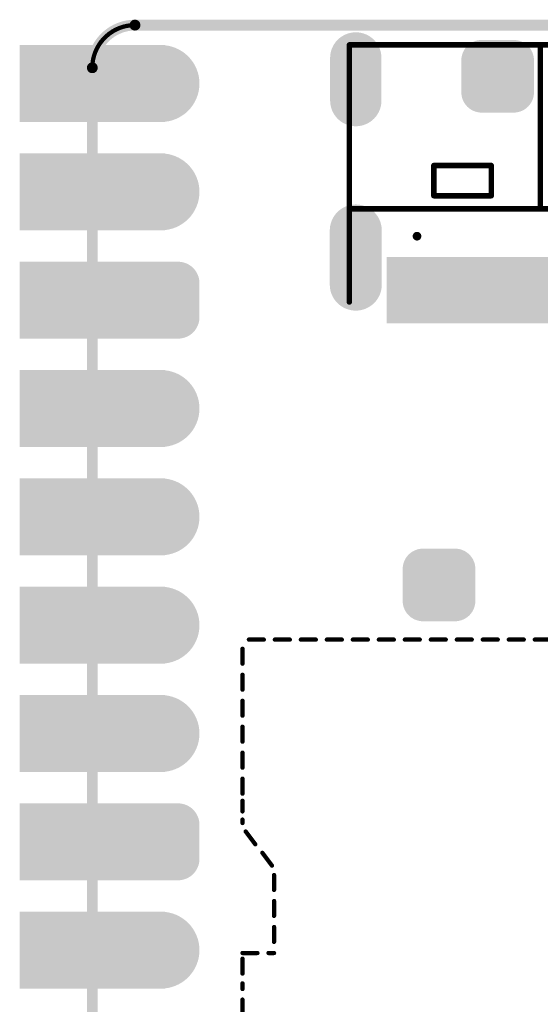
# Model space of a CAD drawing. Header units: millimetres. Extents: x 10.5 to 34.9, y 8.6 to 81.7.
# Tile 9 of 10: x 10.5 to 22.7, y 58.6 to 81.7. Entities that reach past the tile are written whole.
import ezdxf

# ---------------------------------------------------------------- set-up
doc = ezdxf.new("R2010")
doc.units = ezdxf.units.MM
doc.header["$MEASUREMENT"] = 0
for name, color, linetype in [('BottomLayer', 5, 'Continuous'), ('BottomPaste', 16, 'Continuous'), ('BottomSolder', 6, 'Continuous'), ('KeepOutLayer', 6, 'Continuous'), ('Mechanical1', 6, 'Continuous'), ('MidLayer1', 16, 'Continuous'), ('MidLayer2', 76, 'Continuous'), ('MultiLayer', 9, 'Continuous'), ('TopLayer', 1, 'Continuous'), ('TopOverlay', 2, 'Continuous'), ('TopPaste', 8, 'Continuous'), ('TopSolder', 216, 'Continuous')]:
    doc.layers.add(name, color=color, linetype=linetype)

# ---------------------------------------------------------------- blocks, each defined once
blk = doc.blocks.new('P_________32')
at = {"layer": 'BottomLayer'}
for points, const_width in [([(-0.36575, 0.95, 1), (-0.33425, 0.95, 1)], 0.0315), ([(-0.36575, 0.85, 1), (-0.33425, 0.85, 1)], 0.0315), ([(-0.37362, 0.76575, 1), (-0.35787, 0.76575, 1)], 0.01575), ([(-0.34213, 0.76575, 1), (-0.32638, 0.76575, 1)], 0.01575), ([(-0.37362, 0.73425, 1), (-0.35787, 0.73425, 1)], 0.01575), ([(-0.34213, 0.73425, 1), (-0.32638, 0.73425, 1)], 0.01575), ([(-0.36575, 0.65, 1), (-0.33425, 0.65, 1)], 0.0315), ([(-0.36575, 0.55, 1), (-0.33425, 0.55, 1)], 0.0315), ([(-0.36575, 0.45, 1), (-0.33425, 0.45, 1)], 0.0315), ([(-0.36575, 0.35, 1), (-0.33425, 0.35, 1)], 0.0315), ([(-0.37362, 0.26575, 1), (-0.35787, 0.26575, 1)], 0.01575), ([(-0.34213, 0.26575, 1), (-0.32638, 0.26575, 1)], 0.01575), ([(-0.37362, 0.23425, 1), (-0.35787, 0.23425, 1)], 0.01575), ([(-0.34213, 0.23425, 1), (-0.32638, 0.23425, 1)], 0.01575), ([(-0.36575, 0.15, 1), (-0.33425, 0.15, 1)], 0.0315)]:
    blk.add_lwpolyline(points, format="xyb", close=True, dxfattribs=dict(at, const_width=const_width))
for points in [[(-0.47638, 0.9185), (-0.35039, 0.9185), (-0.47638, 0.9815), (-0.35039, 0.9815)], [(-0.47638, 0.8185), (-0.35039, 0.8185), (-0.47638, 0.8815), (-0.35039, 0.8815)], [(-0.47638, 0.7185), (-0.35039, 0.7185), (-0.47638, 0.7815), (-0.35039, 0.7815)], [(-0.36575, 0.7815), (-0.36575, 0.7185), (-0.33425, 0.7815), (-0.33425, 0.7185)], [(-0.3815, 0.76575), (-0.3815, 0.73425), (-0.3185, 0.76575), (-0.3185, 0.73425)], [(-0.47638, 0.6185), (-0.35039, 0.6185), (-0.47638, 0.6815), (-0.35039, 0.6815)], [(-0.47638, 0.5185), (-0.35039, 0.5185), (-0.47638, 0.5815), (-0.35039, 0.5815)], [(-0.47638, 0.4185), (-0.35039, 0.4185), (-0.47638, 0.4815), (-0.35039, 0.4815)], [(-0.47638, 0.3185), (-0.35039, 0.3185), (-0.47638, 0.3815), (-0.35039, 0.3815)], [(-0.47638, 0.2185), (-0.35039, 0.2185), (-0.47638, 0.2815), (-0.35039, 0.2815)], [(-0.36575, 0.2815), (-0.36575, 0.2185), (-0.33425, 0.2815), (-0.33425, 0.2185)], [(-0.3815, 0.26575), (-0.3815, 0.23425), (-0.3185, 0.26575), (-0.3185, 0.23425)], [(-0.47638, 0.1185), (-0.35039, 0.1185), (-0.47638, 0.1815), (-0.35039, 0.1815)]]:
    blk.add_solid(points, dxfattribs=at)
at = {"layer": 'BottomSolder'}
for points, const_width in [([(-0.36775, 0.95, 1), (-0.33225, 0.95, 1)], 0.0355), ([(-0.36775, 0.85, 1), (-0.33225, 0.85, 1)], 0.0355), ([(-0.37562, 0.76575, 1), (-0.35587, 0.76575, 1)], 0.01975), ([(-0.34413, 0.76575, 1), (-0.32438, 0.76575, 1)], 0.01975), ([(-0.37562, 0.73425, 1), (-0.35587, 0.73425, 1)], 0.01975), ([(-0.34413, 0.73425, 1), (-0.32438, 0.73425, 1)], 0.01975), ([(-0.36775, 0.65, 1), (-0.33225, 0.65, 1)], 0.0355), ([(-0.36775, 0.55, 1), (-0.33225, 0.55, 1)], 0.0355), ([(-0.36775, 0.45, 1), (-0.33225, 0.45, 1)], 0.0355), ([(-0.36775, 0.35, 1), (-0.33225, 0.35, 1)], 0.0355), ([(-0.37562, 0.26575, 1), (-0.35587, 0.26575, 1)], 0.01975), ([(-0.34413, 0.26575, 1), (-0.32438, 0.26575, 1)], 0.01975), ([(-0.37562, 0.23425, 1), (-0.35587, 0.23425, 1)], 0.01975), ([(-0.34413, 0.23425, 1), (-0.32438, 0.23425, 1)], 0.01975), ([(-0.36775, 0.15, 1), (-0.33225, 0.15, 1)], 0.0355)]:
    blk.add_lwpolyline(points, format="xyb", close=True, dxfattribs=dict(at, const_width=const_width))
for points in [[(-0.48038, 0.9145), (-0.34639, 0.9145), (-0.48038, 0.9855), (-0.34639, 0.9855)], [(-0.48038, 0.8145), (-0.34639, 0.8145), (-0.48038, 0.8855), (-0.34639, 0.8855)], [(-0.48038, 0.7145), (-0.34639, 0.7145), (-0.48038, 0.7855), (-0.34639, 0.7855)], [(-0.36575, 0.7855), (-0.36575, 0.7145), (-0.33425, 0.7855), (-0.33425, 0.7145)], [(-0.3855, 0.76575), (-0.3855, 0.73425), (-0.3145, 0.76575), (-0.3145, 0.73425)], [(-0.48038, 0.6145), (-0.34639, 0.6145), (-0.48038, 0.6855), (-0.34639, 0.6855)], [(-0.48038, 0.5145), (-0.34639, 0.5145), (-0.48038, 0.5855), (-0.34639, 0.5855)], [(-0.48038, 0.4145), (-0.34639, 0.4145), (-0.48038, 0.4855), (-0.34639, 0.4855)], [(-0.48038, 0.3145), (-0.34639, 0.3145), (-0.48038, 0.3855), (-0.34639, 0.3855)], [(-0.48038, 0.2145), (-0.34639, 0.2145), (-0.48038, 0.2855), (-0.34639, 0.2855)], [(-0.36575, 0.2855), (-0.36575, 0.2145), (-0.33425, 0.2855), (-0.33425, 0.2145)], [(-0.3855, 0.26575), (-0.3855, 0.23425), (-0.3145, 0.26575), (-0.3145, 0.23425)], [(-0.48038, 0.1145), (-0.34639, 0.1145), (-0.48038, 0.1855), (-0.34639, 0.1855)]]:
    blk.add_solid(points, dxfattribs=at)
at = {"layer": 'Mechanical1', "const_width": 0.01}
for points in [[(-0.37402, 1.00394), (0.37402, 1.00394)], [(-0.41339, -0.96024), (-0.41339, 0.96457)]]:
    blk.add_lwpolyline(points, dxfattribs=at)
at = {"layer": 'Mechanical1'}
for points, const_width in [([(-0.37652, 1.00394, 1), (-0.37152, 1.00394, 1)], 0.005), ([(-0.375, 1.00394, 1), (-0.37303, 1.00394, 1)], 0.00197), ([(-0.41589, 0.96457, 1), (-0.41089, 0.96457, 1)], 0.005), ([(-0.41437, 0.96457, 1), (-0.4124, 0.96457, 1)], 0.00197)]:
    blk.add_lwpolyline(points, format="xyb", close=True, dxfattribs=dict(at, const_width=const_width))
at = {"layer": 'Mechanical1', "const_width": 0.00394}
blk.add_lwpolyline([(-0.41339, 0.96457, -0.414214), (-0.37402, 1.00394)], format="xyb", dxfattribs=at)
at = {"layer": 'MidLayer1'}
for points, const_width in [([(-0.36575, 0.95, 1), (-0.33425, 0.95, 1)], 0.0315), ([(-0.36575, 0.85, 1), (-0.33425, 0.85, 1)], 0.0315), ([(-0.37362, 0.76575, 1), (-0.35787, 0.76575, 1)], 0.01575), ([(-0.34213, 0.76575, 1), (-0.32638, 0.76575, 1)], 0.01575), ([(-0.37362, 0.73425, 1), (-0.35787, 0.73425, 1)], 0.01575), ([(-0.34213, 0.73425, 1), (-0.32638, 0.73425, 1)], 0.01575), ([(-0.36575, 0.65, 1), (-0.33425, 0.65, 1)], 0.0315), ([(-0.36575, 0.55, 1), (-0.33425, 0.55, 1)], 0.0315), ([(-0.36575, 0.45, 1), (-0.33425, 0.45, 1)], 0.0315), ([(-0.36575, 0.35, 1), (-0.33425, 0.35, 1)], 0.0315), ([(-0.37362, 0.26575, 1), (-0.35787, 0.26575, 1)], 0.01575), ([(-0.34213, 0.26575, 1), (-0.32638, 0.26575, 1)], 0.01575), ([(-0.37362, 0.23425, 1), (-0.35787, 0.23425, 1)], 0.01575), ([(-0.34213, 0.23425, 1), (-0.32638, 0.23425, 1)], 0.01575), ([(-0.36575, 0.15, 1), (-0.33425, 0.15, 1)], 0.0315)]:
    blk.add_lwpolyline(points, format="xyb", close=True, dxfattribs=dict(at, const_width=const_width))
for points in [[(-0.47638, 0.9185), (-0.35039, 0.9185), (-0.47638, 0.9815), (-0.35039, 0.9815)], [(-0.47638, 0.8185), (-0.35039, 0.8185), (-0.47638, 0.8815), (-0.35039, 0.8815)], [(-0.47638, 0.7185), (-0.35039, 0.7185), (-0.47638, 0.7815), (-0.35039, 0.7815)], [(-0.36575, 0.7815), (-0.36575, 0.7185), (-0.33425, 0.7815), (-0.33425, 0.7185)], [(-0.3815, 0.76575), (-0.3815, 0.73425), (-0.3185, 0.76575), (-0.3185, 0.73425)], [(-0.47638, 0.6185), (-0.35039, 0.6185), (-0.47638, 0.6815), (-0.35039, 0.6815)], [(-0.47638, 0.5185), (-0.35039, 0.5185), (-0.47638, 0.5815), (-0.35039, 0.5815)], [(-0.47638, 0.4185), (-0.35039, 0.4185), (-0.47638, 0.4815), (-0.35039, 0.4815)], [(-0.47638, 0.3185), (-0.35039, 0.3185), (-0.47638, 0.3815), (-0.35039, 0.3815)], [(-0.47638, 0.2185), (-0.35039, 0.2185), (-0.47638, 0.2815), (-0.35039, 0.2815)], [(-0.36575, 0.2815), (-0.36575, 0.2185), (-0.33425, 0.2815), (-0.33425, 0.2185)], [(-0.3815, 0.26575), (-0.3815, 0.23425), (-0.3185, 0.26575), (-0.3185, 0.23425)], [(-0.47638, 0.1185), (-0.35039, 0.1185), (-0.47638, 0.1815), (-0.35039, 0.1815)]]:
    blk.add_solid(points, dxfattribs=at)
at = {"layer": 'MidLayer2'}
for points, const_width in [([(-0.36575, 0.95, 1), (-0.33425, 0.95, 1)], 0.0315), ([(-0.36575, 0.85, 1), (-0.33425, 0.85, 1)], 0.0315), ([(-0.37362, 0.76575, 1), (-0.35787, 0.76575, 1)], 0.01575), ([(-0.34213, 0.76575, 1), (-0.32638, 0.76575, 1)], 0.01575), ([(-0.37362, 0.73425, 1), (-0.35787, 0.73425, 1)], 0.01575), ([(-0.34213, 0.73425, 1), (-0.32638, 0.73425, 1)], 0.01575), ([(-0.36575, 0.65, 1), (-0.33425, 0.65, 1)], 0.0315), ([(-0.36575, 0.55, 1), (-0.33425, 0.55, 1)], 0.0315), ([(-0.36575, 0.45, 1), (-0.33425, 0.45, 1)], 0.0315), ([(-0.36575, 0.35, 1), (-0.33425, 0.35, 1)], 0.0315), ([(-0.37362, 0.26575, 1), (-0.35787, 0.26575, 1)], 0.01575), ([(-0.34213, 0.26575, 1), (-0.32638, 0.26575, 1)], 0.01575), ([(-0.37362, 0.23425, 1), (-0.35787, 0.23425, 1)], 0.01575), ([(-0.34213, 0.23425, 1), (-0.32638, 0.23425, 1)], 0.01575), ([(-0.36575, 0.15, 1), (-0.33425, 0.15, 1)], 0.0315)]:
    blk.add_lwpolyline(points, format="xyb", close=True, dxfattribs=dict(at, const_width=const_width))
for points in [[(-0.47638, 0.9185), (-0.35039, 0.9185), (-0.47638, 0.9815), (-0.35039, 0.9815)], [(-0.47638, 0.8185), (-0.35039, 0.8185), (-0.47638, 0.8815), (-0.35039, 0.8815)], [(-0.47638, 0.7185), (-0.35039, 0.7185), (-0.47638, 0.7815), (-0.35039, 0.7815)], [(-0.36575, 0.7815), (-0.36575, 0.7185), (-0.33425, 0.7815), (-0.33425, 0.7185)], [(-0.3815, 0.76575), (-0.3815, 0.73425), (-0.3185, 0.76575), (-0.3185, 0.73425)], [(-0.47638, 0.6185), (-0.35039, 0.6185), (-0.47638, 0.6815), (-0.35039, 0.6815)], [(-0.47638, 0.5185), (-0.35039, 0.5185), (-0.47638, 0.5815), (-0.35039, 0.5815)], [(-0.47638, 0.4185), (-0.35039, 0.4185), (-0.47638, 0.4815), (-0.35039, 0.4815)], [(-0.47638, 0.3185), (-0.35039, 0.3185), (-0.47638, 0.3815), (-0.35039, 0.3815)], [(-0.47638, 0.2185), (-0.35039, 0.2185), (-0.47638, 0.2815), (-0.35039, 0.2815)], [(-0.36575, 0.2815), (-0.36575, 0.2185), (-0.33425, 0.2815), (-0.33425, 0.2185)], [(-0.3815, 0.26575), (-0.3815, 0.23425), (-0.3185, 0.26575), (-0.3185, 0.23425)], [(-0.47638, 0.1185), (-0.35039, 0.1185), (-0.47638, 0.1815), (-0.35039, 0.1815)]]:
    blk.add_solid(points, dxfattribs=at)
at = {"layer": 'MultiLayer'}
for points, const_width in [([(-0.36575, 0.95, 1), (-0.33425, 0.95, 1)], 0.0315), ([(-0.36575, 0.85, 1), (-0.33425, 0.85, 1)], 0.0315), ([(-0.37362, 0.76575, 1), (-0.35787, 0.76575, 1)], 0.01575), ([(-0.34213, 0.76575, 1), (-0.32638, 0.76575, 1)], 0.01575), ([(-0.37362, 0.73425, 1), (-0.35787, 0.73425, 1)], 0.01575), ([(-0.34213, 0.73425, 1), (-0.32638, 0.73425, 1)], 0.01575), ([(-0.36575, 0.65, 1), (-0.33425, 0.65, 1)], 0.0315), ([(-0.36575, 0.55, 1), (-0.33425, 0.55, 1)], 0.0315), ([(-0.36575, 0.45, 1), (-0.33425, 0.45, 1)], 0.0315), ([(-0.36575, 0.35, 1), (-0.33425, 0.35, 1)], 0.0315), ([(-0.37362, 0.26575, 1), (-0.35787, 0.26575, 1)], 0.01575), ([(-0.34213, 0.26575, 1), (-0.32638, 0.26575, 1)], 0.01575), ([(-0.37362, 0.23425, 1), (-0.35787, 0.23425, 1)], 0.01575), ([(-0.34213, 0.23425, 1), (-0.32638, 0.23425, 1)], 0.01575), ([(-0.36575, 0.15, 1), (-0.33425, 0.15, 1)], 0.0315)]:
    blk.add_lwpolyline(points, format="xyb", close=True, dxfattribs=dict(at, const_width=const_width))
for points in [[(-0.47638, 0.9185), (-0.35039, 0.9185), (-0.47638, 0.9815), (-0.35039, 0.9815)], [(-0.47638, 0.8185), (-0.35039, 0.8185), (-0.47638, 0.8815), (-0.35039, 0.8815)], [(-0.47638, 0.7185), (-0.35039, 0.7185), (-0.47638, 0.7815), (-0.35039, 0.7815)], [(-0.36575, 0.7815), (-0.36575, 0.7185), (-0.33425, 0.7815), (-0.33425, 0.7185)], [(-0.3815, 0.76575), (-0.3815, 0.73425), (-0.3185, 0.76575), (-0.3185, 0.73425)], [(-0.47638, 0.6185), (-0.35039, 0.6185), (-0.47638, 0.6815), (-0.35039, 0.6815)], [(-0.47638, 0.5185), (-0.35039, 0.5185), (-0.47638, 0.5815), (-0.35039, 0.5815)], [(-0.47638, 0.4185), (-0.35039, 0.4185), (-0.47638, 0.4815), (-0.35039, 0.4815)], [(-0.47638, 0.3185), (-0.35039, 0.3185), (-0.47638, 0.3815), (-0.35039, 0.3815)], [(-0.47638, 0.2185), (-0.35039, 0.2185), (-0.47638, 0.2815), (-0.35039, 0.2815)], [(-0.36575, 0.2815), (-0.36575, 0.2185), (-0.33425, 0.2815), (-0.33425, 0.2185)], [(-0.3815, 0.26575), (-0.3815, 0.23425), (-0.3185, 0.26575), (-0.3185, 0.23425)], [(-0.47638, 0.1185), (-0.35039, 0.1185), (-0.47638, 0.1815), (-0.35039, 0.1815)]]:
    blk.add_solid(points, dxfattribs=at)
at = {"layer": 'TopLayer'}
for points, const_width in [([(-0.36575, 0.95, 1), (-0.33425, 0.95, 1)], 0.0315), ([(-0.36575, 0.85, 1), (-0.33425, 0.85, 1)], 0.0315), ([(-0.37362, 0.76575, 1), (-0.35787, 0.76575, 1)], 0.01575), ([(-0.34213, 0.76575, 1), (-0.32638, 0.76575, 1)], 0.01575), ([(-0.37362, 0.73425, 1), (-0.35787, 0.73425, 1)], 0.01575), ([(-0.34213, 0.73425, 1), (-0.32638, 0.73425, 1)], 0.01575), ([(-0.36575, 0.65, 1), (-0.33425, 0.65, 1)], 0.0315), ([(-0.36575, 0.55, 1), (-0.33425, 0.55, 1)], 0.0315), ([(-0.36575, 0.45, 1), (-0.33425, 0.45, 1)], 0.0315), ([(-0.36575, 0.35, 1), (-0.33425, 0.35, 1)], 0.0315), ([(-0.37362, 0.26575, 1), (-0.35787, 0.26575, 1)], 0.01575), ([(-0.34213, 0.26575, 1), (-0.32638, 0.26575, 1)], 0.01575), ([(-0.37362, 0.23425, 1), (-0.35787, 0.23425, 1)], 0.01575), ([(-0.34213, 0.23425, 1), (-0.32638, 0.23425, 1)], 0.01575), ([(-0.36575, 0.15, 1), (-0.33425, 0.15, 1)], 0.0315)]:
    blk.add_lwpolyline(points, format="xyb", close=True, dxfattribs=dict(at, const_width=const_width))
for points in [[(-0.47638, 0.9185), (-0.35039, 0.9185), (-0.47638, 0.9815), (-0.35039, 0.9815)], [(-0.47638, 0.8185), (-0.35039, 0.8185), (-0.47638, 0.8815), (-0.35039, 0.8815)], [(-0.47638, 0.7185), (-0.35039, 0.7185), (-0.47638, 0.7815), (-0.35039, 0.7815)], [(-0.36575, 0.7815), (-0.36575, 0.7185), (-0.33425, 0.7815), (-0.33425, 0.7185)], [(-0.3815, 0.76575), (-0.3815, 0.73425), (-0.3185, 0.76575), (-0.3185, 0.73425)], [(-0.47638, 0.6185), (-0.35039, 0.6185), (-0.47638, 0.6815), (-0.35039, 0.6815)], [(-0.47638, 0.5185), (-0.35039, 0.5185), (-0.47638, 0.5815), (-0.35039, 0.5815)], [(-0.47638, 0.4185), (-0.35039, 0.4185), (-0.47638, 0.4815), (-0.35039, 0.4815)], [(-0.47638, 0.3185), (-0.35039, 0.3185), (-0.47638, 0.3815), (-0.35039, 0.3815)], [(-0.47638, 0.2185), (-0.35039, 0.2185), (-0.47638, 0.2815), (-0.35039, 0.2815)], [(-0.36575, 0.2815), (-0.36575, 0.2185), (-0.33425, 0.2815), (-0.33425, 0.2185)], [(-0.3815, 0.26575), (-0.3815, 0.23425), (-0.3185, 0.26575), (-0.3185, 0.23425)], [(-0.47638, 0.1185), (-0.35039, 0.1185), (-0.47638, 0.1815), (-0.35039, 0.1815)]]:
    blk.add_solid(points, dxfattribs=at)
at = {"layer": 'TopSolder'}
for points, const_width in [([(-0.36775, 0.95, 1), (-0.33225, 0.95, 1)], 0.0355), ([(-0.36775, 0.85, 1), (-0.33225, 0.85, 1)], 0.0355), ([(-0.37562, 0.76575, 1), (-0.35587, 0.76575, 1)], 0.01975), ([(-0.34413, 0.76575, 1), (-0.32438, 0.76575, 1)], 0.01975), ([(-0.37562, 0.73425, 1), (-0.35587, 0.73425, 1)], 0.01975), ([(-0.34413, 0.73425, 1), (-0.32438, 0.73425, 1)], 0.01975), ([(-0.36775, 0.65, 1), (-0.33225, 0.65, 1)], 0.0355), ([(-0.36775, 0.55, 1), (-0.33225, 0.55, 1)], 0.0355), ([(-0.36775, 0.45, 1), (-0.33225, 0.45, 1)], 0.0355), ([(-0.36775, 0.35, 1), (-0.33225, 0.35, 1)], 0.0355), ([(-0.37562, 0.26575, 1), (-0.35587, 0.26575, 1)], 0.01975), ([(-0.34413, 0.26575, 1), (-0.32438, 0.26575, 1)], 0.01975), ([(-0.37562, 0.23425, 1), (-0.35587, 0.23425, 1)], 0.01975), ([(-0.34413, 0.23425, 1), (-0.32438, 0.23425, 1)], 0.01975), ([(-0.36775, 0.15, 1), (-0.33225, 0.15, 1)], 0.0355)]:
    blk.add_lwpolyline(points, format="xyb", close=True, dxfattribs=dict(at, const_width=const_width))
for points in [[(-0.48038, 0.9145), (-0.34639, 0.9145), (-0.48038, 0.9855), (-0.34639, 0.9855)], [(-0.48038, 0.8145), (-0.34639, 0.8145), (-0.48038, 0.8855), (-0.34639, 0.8855)], [(-0.48038, 0.7145), (-0.34639, 0.7145), (-0.48038, 0.7855), (-0.34639, 0.7855)], [(-0.36575, 0.7855), (-0.36575, 0.7145), (-0.33425, 0.7855), (-0.33425, 0.7145)], [(-0.3855, 0.76575), (-0.3855, 0.73425), (-0.3145, 0.76575), (-0.3145, 0.73425)], [(-0.48038, 0.6145), (-0.34639, 0.6145), (-0.48038, 0.6855), (-0.34639, 0.6855)], [(-0.48038, 0.5145), (-0.34639, 0.5145), (-0.48038, 0.5855), (-0.34639, 0.5855)], [(-0.48038, 0.4145), (-0.34639, 0.4145), (-0.48038, 0.4855), (-0.34639, 0.4855)], [(-0.48038, 0.3145), (-0.34639, 0.3145), (-0.48038, 0.3855), (-0.34639, 0.3855)], [(-0.48038, 0.2145), (-0.34639, 0.2145), (-0.48038, 0.2855), (-0.34639, 0.2855)], [(-0.36575, 0.2855), (-0.36575, 0.2145), (-0.33425, 0.2855), (-0.33425, 0.2145)], [(-0.3855, 0.26575), (-0.3855, 0.23425), (-0.3145, 0.26575), (-0.3145, 0.23425)], [(-0.48038, 0.1145), (-0.34639, 0.1145), (-0.48038, 0.1855), (-0.34639, 0.1855)]]:
    blk.add_solid(points, dxfattribs=at)
blk = doc.blocks.new('T_________B_74')
at = {"layer": 'BottomLayer', "const_width": 0.01476}
for points in [[(-0.02215, 0.01476, 1), (-0.00738, 0.01476, 1)], [(0.00738, 0.01476, 1), (0.02215, 0.01476, 1)], [(-0.02215, -0.01476, 1), (-0.00738, -0.01476, 1)], [(0.00738, -0.01476, 1), (0.02215, -0.01476, 1)]]:
    blk.add_lwpolyline(points, format="xyb", close=True, dxfattribs=at)
at = {"layer": 'BottomLayer'}
for points in [[(-0.01476, 0.02953), (-0.01476, -0.02953), (0.01476, 0.02953), (0.01476, -0.02953)], [(-0.02953, 0.01476), (-0.02953, -0.01476), (0.02953, 0.01476), (0.02953, -0.01476)]]:
    blk.add_solid(points, dxfattribs=at)
at = {"layer": 'BottomPaste', "const_width": 0.01476}
for points in [[(-0.02215, 0.01476, 1), (-0.00738, 0.01476, 1)], [(0.00738, 0.01476, 1), (0.02215, 0.01476, 1)], [(-0.02215, -0.01476, 1), (-0.00738, -0.01476, 1)], [(0.00738, -0.01476, 1), (0.02215, -0.01476, 1)]]:
    blk.add_lwpolyline(points, format="xyb", close=True, dxfattribs=at)
at = {"layer": 'BottomPaste'}
for points in [[(-0.01476, 0.02953), (-0.01476, -0.02953), (0.01476, 0.02953), (0.01476, -0.02953)], [(-0.02953, 0.01476), (-0.02953, -0.01476), (0.02953, 0.01476), (0.02953, -0.01476)]]:
    blk.add_solid(points, dxfattribs=at)
at = {"layer": 'BottomSolder', "const_width": 0.01876}
for points in [[(-0.02415, 0.01476, 1), (-0.00538, 0.01476, 1)], [(0.00538, 0.01476, 1), (0.02415, 0.01476, 1)], [(-0.02415, -0.01476, 1), (-0.00538, -0.01476, 1)], [(0.00538, -0.01476, 1), (0.02415, -0.01476, 1)]]:
    blk.add_lwpolyline(points, format="xyb", close=True, dxfattribs=at)
at = {"layer": 'BottomSolder'}
for points in [[(-0.01476, 0.03353), (-0.01476, -0.03353), (0.01476, 0.03353), (0.01476, -0.03353)], [(-0.03353, 0.01476), (-0.03353, -0.01476), (0.03353, 0.01476), (0.03353, -0.01476)]]:
    blk.add_solid(points, dxfattribs=at)
blk = doc.blocks.new('T_________B_76')
at = {"layer": 'BottomLayer', "const_width": 0.01476}
for points in [[(-0.02215, 0.01476, 1), (-0.00738, 0.01476, 1)], [(0.00738, 0.01476, 1), (0.02215, 0.01476, 1)], [(-0.02215, -0.01476, 1), (-0.00738, -0.01476, 1)], [(0.00738, -0.01476, 1), (0.02215, -0.01476, 1)]]:
    blk.add_lwpolyline(points, format="xyb", close=True, dxfattribs=at)
at = {"layer": 'BottomLayer'}
for points in [[(-0.01476, 0.02953), (-0.01476, -0.02953), (0.01476, 0.02953), (0.01476, -0.02953)], [(-0.02953, 0.01476), (-0.02953, -0.01476), (0.02953, 0.01476), (0.02953, -0.01476)]]:
    blk.add_solid(points, dxfattribs=at)
at = {"layer": 'BottomPaste', "const_width": 0.01476}
for points in [[(-0.02215, 0.01476, 1), (-0.00738, 0.01476, 1)], [(0.00738, 0.01476, 1), (0.02215, 0.01476, 1)], [(-0.02215, -0.01476, 1), (-0.00738, -0.01476, 1)], [(0.00738, -0.01476, 1), (0.02215, -0.01476, 1)]]:
    blk.add_lwpolyline(points, format="xyb", close=True, dxfattribs=at)
at = {"layer": 'BottomPaste'}
for points in [[(-0.01476, 0.02953), (-0.01476, -0.02953), (0.01476, 0.02953), (0.01476, -0.02953)], [(-0.02953, 0.01476), (-0.02953, -0.01476), (0.02953, 0.01476), (0.02953, -0.01476)]]:
    blk.add_solid(points, dxfattribs=at)
at = {"layer": 'BottomSolder', "const_width": 0.01876}
for points in [[(-0.02415, 0.01476, 1), (-0.00538, 0.01476, 1)], [(0.00538, 0.01476, 1), (0.02415, 0.01476, 1)], [(-0.02415, -0.01476, 1), (-0.00538, -0.01476, 1)], [(0.00538, -0.01476, 1), (0.02415, -0.01476, 1)]]:
    blk.add_lwpolyline(points, format="xyb", close=True, dxfattribs=at)
at = {"layer": 'BottomSolder'}
for points in [[(-0.01476, 0.03353), (-0.01476, -0.03353), (0.01476, 0.03353), (0.01476, -0.03353)], [(-0.03353, 0.01476), (-0.03353, -0.01476), (0.03353, 0.01476), (0.03353, -0.01476)]]:
    blk.add_solid(points, dxfattribs=at)
blk = doc.blocks.new('USB_TYPE_C_16PIN_A_RAISED_135')
at = {"layer": 'BottomLayer'}
for points, const_width in [([(-0.17028, -0.12205), (-0.17028, -0.08268)], 0.03937), ([(0.17028, -0.12205), (0.17028, -0.08268)], 0.03937), ([(-0.17028, -0.29193), (-0.17028, -0.24193)], 0.04), ([(0.17028, -0.29193), (0.17028, -0.24193)], 0.04)]:
    blk.add_lwpolyline(points, dxfattribs=dict(at, const_width=const_width))
for points, const_width in [([(-0.18012, -0.08268, 1), (-0.16043, -0.08268, 1)], 0.01969), ([(0.16043, -0.08268, 1), (0.18012, -0.08268, 1)], 0.01969), ([(-0.18012, -0.12205, 1), (-0.16043, -0.12205, 1)], 0.01969), ([(0.16043, -0.12205, 1), (0.18012, -0.12205, 1)], 0.01969), ([(-0.18028, -0.24193, 1), (-0.16028, -0.24193, 1)], 0.02), ([(0.16028, -0.24193, 1), (0.18028, -0.24193, 1)], 0.02), ([(-0.18028, -0.29193, 1), (-0.16028, -0.29193, 1)], 0.02), ([(0.16028, -0.29193, 1), (0.18028, -0.29193, 1)], 0.02)]:
    blk.add_lwpolyline(points, format="xyb", close=True, dxfattribs=dict(at, const_width=const_width))
at = {"layer": 'BottomSolder'}
for points, const_width in [([(-0.17028, -0.12205), (-0.17028, -0.08268)], 0.04737), ([(0.17028, -0.12205), (0.17028, -0.08268)], 0.04737), ([(-0.17028, -0.29193), (-0.17028, -0.24193)], 0.048), ([(0.17028, -0.29193), (0.17028, -0.24193)], 0.048)]:
    blk.add_lwpolyline(points, dxfattribs=dict(at, const_width=const_width))
for points, const_width in [([(-0.18212, -0.08268, 1), (-0.15843, -0.08268, 1)], 0.02369), ([(0.15843, -0.08268, 1), (0.18212, -0.08268, 1)], 0.02369), ([(-0.18212, -0.12205, 1), (-0.15843, -0.12205, 1)], 0.02369), ([(0.15843, -0.12205, 1), (0.18212, -0.12205, 1)], 0.02369), ([(-0.18228, -0.24193, 1), (-0.15828, -0.24193, 1)], 0.024), ([(0.15828, -0.24193, 1), (0.18228, -0.24193, 1)], 0.024), ([(-0.11578, -0.24724, 1), (-0.11178, -0.24724, 1)], 0.004), ([(0.11178, -0.24724, 1), (0.11578, -0.24724, 1)], 0.004), ([(-0.18228, -0.29193, 1), (-0.15828, -0.29193, 1)], 0.024), ([(0.15828, -0.29193, 1), (0.18228, -0.29193, 1)], 0.024)]:
    blk.add_lwpolyline(points, format="xyb", close=True, dxfattribs=dict(at, const_width=const_width))
at = {"layer": 'MidLayer1'}
for points, const_width in [([(-0.17028, -0.12205), (-0.17028, -0.08268)], 0.03937), ([(0.17028, -0.12205), (0.17028, -0.08268)], 0.03937), ([(-0.17028, -0.29193), (-0.17028, -0.24193)], 0.04), ([(0.17028, -0.29193), (0.17028, -0.24193)], 0.04)]:
    blk.add_lwpolyline(points, dxfattribs=dict(at, const_width=const_width))
for points, const_width in [([(-0.18012, -0.08268, 1), (-0.16043, -0.08268, 1)], 0.01969), ([(0.16043, -0.08268, 1), (0.18012, -0.08268, 1)], 0.01969), ([(-0.18012, -0.12205, 1), (-0.16043, -0.12205, 1)], 0.01969), ([(0.16043, -0.12205, 1), (0.18012, -0.12205, 1)], 0.01969), ([(-0.18028, -0.24193, 1), (-0.16028, -0.24193, 1)], 0.02), ([(0.16028, -0.24193, 1), (0.18028, -0.24193, 1)], 0.02), ([(-0.18028, -0.29193, 1), (-0.16028, -0.29193, 1)], 0.02), ([(0.16028, -0.29193, 1), (0.18028, -0.29193, 1)], 0.02)]:
    blk.add_lwpolyline(points, format="xyb", close=True, dxfattribs=dict(at, const_width=const_width))
at = {"layer": 'MidLayer2'}
for points, const_width in [([(-0.17028, -0.12205), (-0.17028, -0.08268)], 0.03937), ([(0.17028, -0.12205), (0.17028, -0.08268)], 0.03937), ([(-0.17028, -0.29193), (-0.17028, -0.24193)], 0.04), ([(0.17028, -0.29193), (0.17028, -0.24193)], 0.04)]:
    blk.add_lwpolyline(points, dxfattribs=dict(at, const_width=const_width))
for points, const_width in [([(-0.18012, -0.08268, 1), (-0.16043, -0.08268, 1)], 0.01969), ([(0.16043, -0.08268, 1), (0.18012, -0.08268, 1)], 0.01969), ([(-0.18012, -0.12205, 1), (-0.16043, -0.12205, 1)], 0.01969), ([(0.16043, -0.12205, 1), (0.18012, -0.12205, 1)], 0.01969), ([(-0.18028, -0.24193, 1), (-0.16028, -0.24193, 1)], 0.02), ([(0.16028, -0.24193, 1), (0.18028, -0.24193, 1)], 0.02), ([(-0.18028, -0.29193, 1), (-0.16028, -0.29193, 1)], 0.02), ([(0.16028, -0.29193, 1), (0.18028, -0.29193, 1)], 0.02)]:
    blk.add_lwpolyline(points, format="xyb", close=True, dxfattribs=dict(at, const_width=const_width))
at = {"layer": 'MultiLayer'}
for points, const_width in [([(-0.17028, -0.12205), (-0.17028, -0.08268)], 0.03937), ([(0.17028, -0.12205), (0.17028, -0.08268)], 0.03937), ([(-0.17028, -0.29193), (-0.17028, -0.24193)], 0.04), ([(0.17028, -0.29193), (0.17028, -0.24193)], 0.04)]:
    blk.add_lwpolyline(points, dxfattribs=dict(at, const_width=const_width))
for points, const_width in [([(-0.18012, -0.08268, 1), (-0.16043, -0.08268, 1)], 0.01969), ([(0.16043, -0.08268, 1), (0.18012, -0.08268, 1)], 0.01969), ([(-0.18012, -0.12205, 1), (-0.16043, -0.12205, 1)], 0.01969), ([(0.16043, -0.12205, 1), (0.18012, -0.12205, 1)], 0.01969), ([(-0.18028, -0.24193, 1), (-0.16028, -0.24193, 1)], 0.02), ([(0.16028, -0.24193, 1), (0.18028, -0.24193, 1)], 0.02), ([(-0.18028, -0.29193, 1), (-0.16028, -0.29193, 1)], 0.02), ([(0.16028, -0.29193, 1), (0.18028, -0.29193, 1)], 0.02)]:
    blk.add_lwpolyline(points, format="xyb", close=True, dxfattribs=dict(at, const_width=const_width))
at = {"layer": 'TopLayer'}
for points, const_width in [([(-0.17028, -0.12205), (-0.17028, -0.08268)], 0.03937), ([(0.17028, -0.12205), (0.17028, -0.08268)], 0.03937), ([(-0.17028, -0.29193), (-0.17028, -0.24193)], 0.04), ([(0.17028, -0.29193), (0.17028, -0.24193)], 0.04)]:
    blk.add_lwpolyline(points, dxfattribs=dict(at, const_width=const_width))
for points, const_width in [([(-0.18012, -0.08268, 1), (-0.16043, -0.08268, 1)], 0.01969), ([(0.16043, -0.08268, 1), (0.18012, -0.08268, 1)], 0.01969), ([(-0.18012, -0.12205, 1), (-0.16043, -0.12205, 1)], 0.01969), ([(0.16043, -0.12205, 1), (0.18012, -0.12205, 1)], 0.01969), ([(-0.18028, -0.24193, 1), (-0.16028, -0.24193, 1)], 0.02), ([(0.16028, -0.24193, 1), (0.18028, -0.24193, 1)], 0.02), ([(-0.18028, -0.29193, 1), (-0.16028, -0.29193, 1)], 0.02), ([(0.16028, -0.29193, 1), (0.18028, -0.29193, 1)], 0.02)]:
    blk.add_lwpolyline(points, format="xyb", close=True, dxfattribs=dict(at, const_width=const_width))
for points in [[(-0.11417, -0.27047), (-0.1378, -0.27047), (-0.11417, -0.32362), (-0.1378, -0.32362)], [(-0.08268, -0.27047), (-0.1063, -0.27047), (-0.08268, -0.32362), (-0.1063, -0.32362)], [(-0.0748, -0.32362), (-0.06299, -0.32362), (-0.0748, -0.27047), (-0.06299, -0.27047)], [(-0.05512, -0.32362), (-0.04331, -0.32362), (-0.05512, -0.27047), (-0.04331, -0.27047)], [(-0.03543, -0.32362), (-0.02362, -0.32362), (-0.03543, -0.27047), (-0.02362, -0.27047)], [(-0.01575, -0.32362), (-0.00394, -0.32362), (-0.01575, -0.27047), (-0.00394, -0.27047)], [(0.00394, -0.32362), (0.01575, -0.32362), (0.00394, -0.27047), (0.01575, -0.27047)], [(0.03543, -0.27047), (0.02362, -0.27047), (0.03543, -0.32362), (0.02362, -0.32362)], [(0.05512, -0.27047), (0.04331, -0.27047), (0.05512, -0.32362), (0.04331, -0.32362)], [(0.0748, -0.27047), (0.06299, -0.27047), (0.0748, -0.32362), (0.06299, -0.32362)], [(0.08268, -0.32362), (0.1063, -0.32362), (0.08268, -0.27047), (0.1063, -0.27047)], [(0.11417, -0.32362), (0.1378, -0.32362), (0.11417, -0.27047), (0.1378, -0.27047)]]:
    blk.add_solid(points, dxfattribs=at)
at = {"layer": 'TopOverlay', "const_width": 0.005}
for points in [[(-0.17618, -0.07059), (0.17618, -0.07059)], [(-0.17618, -0.30795), (-0.17618, -0.07059)], [(0, -0.22177), (0, -0.07059)], [(0.17618, -0.30795), (0.17618, -0.07059)], [(-0.09828, -0.20893), (-0.09828, -0.18193)], [(-0.09828, -0.18193), (-0.04528, -0.18193)], [(-0.04528, -0.20993), (-0.04528, -0.18193)], [(0.04528, -0.18193), (0.09828, -0.18193)], [(0.04528, -0.20993), (0.04528, -0.18193)], [(0.09828, -0.20893), (0.09828, -0.18193)], [(-0.09828, -0.20993), (-0.09828, -0.20693)], [(-0.09828, -0.20993), (-0.04528, -0.20993)], [(0.04528, -0.20993), (0.09828, -0.20993)], [(0.09828, -0.20993), (0.09828, -0.20693)], [(-0.17618, -0.22193), (0.17618, -0.22193)]]:
    blk.add_lwpolyline(points, dxfattribs=at)
at = {"layer": 'TopOverlay', "const_width": 0.0025}
for points in [[(-0.17743, -0.07059, 1), (-0.17493, -0.07059, 1)], [(-0.17743, -0.07059, 1), (-0.17493, -0.07059, 1)], [(-0.00125, -0.07059, 1), (0.00125, -0.07059, 1)], [(0.17493, -0.07059, 1), (0.17743, -0.07059, 1)], [(0.17493, -0.07059, 1), (0.17743, -0.07059, 1)], [(-0.09953, -0.18193, 1), (-0.09703, -0.18193, 1)], [(-0.09953, -0.18193, 1), (-0.09703, -0.18193, 1)], [(-0.04653, -0.18193, 1), (-0.04403, -0.18193, 1)], [(-0.04653, -0.18193, 1), (-0.04403, -0.18193, 1)], [(0.04403, -0.18193, 1), (0.04653, -0.18193, 1)], [(0.04403, -0.18193, 1), (0.04653, -0.18193, 1)], [(0.09703, -0.18193, 1), (0.09953, -0.18193, 1)], [(0.09703, -0.18193, 1), (0.09953, -0.18193, 1)], [(-0.09953, -0.20693, 1), (-0.09703, -0.20693, 1)], [(-0.09953, -0.20893, 1), (-0.09703, -0.20893, 1)], [(-0.09953, -0.20993, 1), (-0.09703, -0.20993, 1)], [(-0.09953, -0.20993, 1), (-0.09703, -0.20993, 1)], [(-0.04653, -0.20993, 1), (-0.04403, -0.20993, 1)], [(-0.04653, -0.20993, 1), (-0.04403, -0.20993, 1)], [(0.04403, -0.20993, 1), (0.04653, -0.20993, 1)], [(0.04403, -0.20993, 1), (0.04653, -0.20993, 1)], [(0.09703, -0.20693, 1), (0.09953, -0.20693, 1)], [(0.09703, -0.20893, 1), (0.09953, -0.20893, 1)], [(0.09703, -0.20993, 1), (0.09953, -0.20993, 1)], [(0.09703, -0.20993, 1), (0.09953, -0.20993, 1)], [(-0.17743, -0.22193, 1), (-0.17493, -0.22193, 1)], [(-0.00125, -0.22177, 1), (0.00125, -0.22177, 1)], [(0.17493, -0.22193, 1), (0.17743, -0.22193, 1)], [(-0.17743, -0.30795, 1), (-0.17493, -0.30795, 1)], [(0.17493, -0.30795, 1), (0.17743, -0.30795, 1)]]:
    blk.add_lwpolyline(points, format="xyb", close=True, dxfattribs=at)
at = {"layer": 'TopPaste'}
for points in [[(-0.11417, -0.27047), (-0.1378, -0.27047), (-0.11417, -0.32362), (-0.1378, -0.32362)], [(-0.08268, -0.27047), (-0.1063, -0.27047), (-0.08268, -0.32362), (-0.1063, -0.32362)], [(-0.0748, -0.32362), (-0.06299, -0.32362), (-0.0748, -0.27047), (-0.06299, -0.27047)], [(-0.05512, -0.32362), (-0.04331, -0.32362), (-0.05512, -0.27047), (-0.04331, -0.27047)], [(-0.03543, -0.32362), (-0.02362, -0.32362), (-0.03543, -0.27047), (-0.02362, -0.27047)], [(-0.01575, -0.32362), (-0.00394, -0.32362), (-0.01575, -0.27047), (-0.00394, -0.27047)], [(0.00394, -0.32362), (0.01575, -0.32362), (0.00394, -0.27047), (0.01575, -0.27047)], [(0.03543, -0.27047), (0.02362, -0.27047), (0.03543, -0.32362), (0.02362, -0.32362)], [(0.05512, -0.27047), (0.04331, -0.27047), (0.05512, -0.32362), (0.04331, -0.32362)], [(0.0748, -0.27047), (0.06299, -0.27047), (0.0748, -0.32362), (0.06299, -0.32362)], [(0.08268, -0.32362), (0.1063, -0.32362), (0.08268, -0.27047), (0.1063, -0.27047)], [(0.11417, -0.32362), (0.1378, -0.32362), (0.11417, -0.27047), (0.1378, -0.27047)]]:
    blk.add_solid(points, dxfattribs=at)
at = {"layer": 'TopSolder'}
for points, const_width in [([(-0.17028, -0.12205), (-0.17028, -0.08268)], 0.04737), ([(0.17028, -0.12205), (0.17028, -0.08268)], 0.04737), ([(-0.17028, -0.29193), (-0.17028, -0.24193)], 0.048), ([(0.17028, -0.29193), (0.17028, -0.24193)], 0.048)]:
    blk.add_lwpolyline(points, dxfattribs=dict(at, const_width=const_width))
for points, const_width in [([(-0.18212, -0.08268, 1), (-0.15843, -0.08268, 1)], 0.02369), ([(0.15843, -0.08268, 1), (0.18212, -0.08268, 1)], 0.02369), ([(-0.18212, -0.12205, 1), (-0.15843, -0.12205, 1)], 0.02369), ([(0.15843, -0.12205, 1), (0.18212, -0.12205, 1)], 0.02369), ([(-0.18228, -0.24193, 1), (-0.15828, -0.24193, 1)], 0.024), ([(0.15828, -0.24193, 1), (0.18228, -0.24193, 1)], 0.024), ([(-0.11578, -0.24724, 1), (-0.11178, -0.24724, 1)], 0.004), ([(0.11178, -0.24724, 1), (0.11578, -0.24724, 1)], 0.004), ([(-0.18228, -0.29193, 1), (-0.15828, -0.29193, 1)], 0.024), ([(0.15828, -0.29193, 1), (0.18228, -0.29193, 1)], 0.024)]:
    blk.add_lwpolyline(points, format="xyb", close=True, dxfattribs=dict(at, const_width=const_width))
for points in [[(-0.11017, -0.26647), (-0.1418, -0.26647), (-0.11017, -0.32762), (-0.1418, -0.32762)], [(-0.07868, -0.26647), (-0.1103, -0.26647), (-0.07868, -0.32762), (-0.1103, -0.32762)], [(-0.0788, -0.32762), (-0.05899, -0.32762), (-0.0788, -0.26647), (-0.05899, -0.26647)], [(-0.05912, -0.32762), (-0.03931, -0.32762), (-0.05912, -0.26647), (-0.03931, -0.26647)], [(-0.03943, -0.32762), (-0.01962, -0.32762), (-0.03943, -0.26647), (-0.01962, -0.26647)], [(-0.01975, -0.32762), (0.00006, -0.32762), (-0.01975, -0.26647), (0.00006, -0.26647)], [(-0.00006, -0.32762), (0.01975, -0.32762), (-0.00006, -0.26647), (0.01975, -0.26647)], [(0.03943, -0.26647), (0.01962, -0.26647), (0.03943, -0.32762), (0.01962, -0.32762)], [(0.05912, -0.26647), (0.03931, -0.26647), (0.05912, -0.32762), (0.03931, -0.32762)], [(0.0788, -0.26647), (0.05899, -0.26647), (0.0788, -0.32762), (0.05899, -0.32762)], [(0.07868, -0.32762), (0.1103, -0.32762), (0.07868, -0.26647), (0.1103, -0.26647)], [(0.11017, -0.32762), (0.1418, -0.32762), (0.11017, -0.26647), (0.1418, -0.26647)]]:
    blk.add_solid(points, dxfattribs=at)
blk = doc.blocks.new('TF_SMD_H2_8____MUP_M617_2_141')
at = {"layer": 'TopOverlay', "const_width": 0.00394}
for points in [[(0.22168, -0.12997), (0.22168, -0.14375)], [(0.22168, -0.15354), (0.22168, -0.15869)], [(0.22168, -0.16774), (0.22168, -0.18152)], [(0.1977, -0.1867), (0.19255, -0.1867)], [(0.22168, -0.1867), (0.2079, -0.1867)], [(0.19255, -0.19698), (0.19255, -0.21076)], [(0.19255, -0.22097), (0.19255, -0.23475)], [(0.19255, -0.24496), (0.19255, -0.25874)], [(0.20335, -0.27922), (0.19452, -0.26741)], [(0.2187, -0.2989), (0.20987, -0.28709)], [(0.22168, -0.30671), (0.22168, -0.30988)], [(0.22168, -0.3174), (0.22168, -0.32725)], [(0.22168, -0.33386), (0.22168, -0.34764)], [(0.22168, -0.35785), (0.22168, -0.37163)], [(0.22168, -0.38184), (0.22168, -0.39562)], [(0.22168, -0.40582), (0.22168, -0.4196)], [(0.22168, -0.42981), (0.22168, -0.44359)], [(0.22168, -0.45379), (0.22168, -0.46757)], [(-0.04807, -0.47607), (-0.06185, -0.47607)], [(-0.02408, -0.47607), (-0.03786, -0.47607)], [(-0.0001, -0.47607), (-0.01388, -0.47607)], [(0.02389, -0.47607), (0.01011, -0.47607)], [(0.04788, -0.47607), (0.0341, -0.47607)], [(0.07186, -0.47607), (0.05808, -0.47607)], [(0.09585, -0.47607), (0.08207, -0.47607)], [(0.11983, -0.47607), (0.10605, -0.47607)], [(0.14382, -0.47607), (0.13004, -0.47607)], [(0.16781, -0.47607), (0.15403, -0.47607)], [(0.19179, -0.47607), (0.17801, -0.47607)], [(0.21578, -0.47607), (0.202, -0.47607)]]:
    blk.add_lwpolyline(points, dxfattribs=at)
at = {"layer": 'TopOverlay', "const_width": 0.00197}
for points in [[(0.2207, -0.14375, 1), (0.22267, -0.14375, 1)], [(0.2207, -0.15354, 1), (0.22267, -0.15354, 1)], [(0.2207, -0.15869, 1), (0.22267, -0.15869, 1)], [(0.2207, -0.16774, 1), (0.22267, -0.16774, 1)], [(0.2207, -0.18152, 1), (0.22267, -0.18152, 1)], [(0.19156, -0.1867, 1), (0.19353, -0.1867, 1)], [(0.19671, -0.1867, 1), (0.19868, -0.1867, 1)], [(0.20692, -0.1867, 1), (0.20889, -0.1867, 1)], [(0.2207, -0.1867, 1), (0.22267, -0.1867, 1)], [(0.19156, -0.19698, 1), (0.19353, -0.19698, 1)], [(0.19156, -0.21076, 1), (0.19353, -0.21076, 1)], [(0.19156, -0.22097, 1), (0.19353, -0.22097, 1)], [(0.19156, -0.23475, 1), (0.19353, -0.23475, 1)], [(0.19156, -0.24496, 1), (0.19353, -0.24496, 1)], [(0.19156, -0.25874, 1), (0.19353, -0.25874, 1)], [(0.19353, -0.26741, 1), (0.1955, -0.26741, 1)], [(0.20236, -0.27922, 1), (0.20433, -0.27922, 1)], [(0.20889, -0.28709, 1), (0.21086, -0.28709, 1)], [(0.21772, -0.2989, 1), (0.21969, -0.2989, 1)], [(0.2207, -0.30671, 1), (0.22267, -0.30671, 1)], [(0.2207, -0.30988, 1), (0.22267, -0.30988, 1)], [(0.2207, -0.3174, 1), (0.22267, -0.3174, 1)], [(0.2207, -0.32725, 1), (0.22267, -0.32725, 1)], [(0.2207, -0.33386, 1), (0.22267, -0.33386, 1)], [(0.2207, -0.34764, 1), (0.22267, -0.34764, 1)], [(0.2207, -0.35785, 1), (0.22267, -0.35785, 1)], [(0.2207, -0.37163, 1), (0.22267, -0.37163, 1)], [(0.2207, -0.38184, 1), (0.22267, -0.38184, 1)], [(0.2207, -0.39562, 1), (0.22267, -0.39562, 1)], [(0.2207, -0.40582, 1), (0.22267, -0.40582, 1)], [(0.2207, -0.4196, 1), (0.22267, -0.4196, 1)], [(0.2207, -0.42981, 1), (0.22267, -0.42981, 1)], [(0.2207, -0.44359, 1), (0.22267, -0.44359, 1)], [(0.2207, -0.45379, 1), (0.22267, -0.45379, 1)], [(0.2207, -0.46757, 1), (0.22267, -0.46757, 1)], [(-0.04905, -0.47607, 1), (-0.04708, -0.47607, 1)], [(-0.03885, -0.47607, 1), (-0.03688, -0.47607, 1)], [(-0.02507, -0.47607, 1), (-0.0231, -0.47607, 1)], [(-0.01486, -0.47607, 1), (-0.01289, -0.47607, 1)], [(-0.00108, -0.47607, 1), (0.00089, -0.47607, 1)], [(0.00913, -0.47607, 1), (0.01109, -0.47607, 1)], [(0.02291, -0.47607, 1), (0.02487, -0.47607, 1)], [(0.03311, -0.47607, 1), (0.03508, -0.47607, 1)], [(0.04689, -0.47607, 1), (0.04886, -0.47607, 1)], [(0.0571, -0.47607, 1), (0.05907, -0.47607, 1)], [(0.07088, -0.47607, 1), (0.07285, -0.47607, 1)], [(0.08108, -0.47607, 1), (0.08305, -0.47607, 1)], [(0.09486, -0.47607, 1), (0.09683, -0.47607, 1)], [(0.10507, -0.47607, 1), (0.10704, -0.47607, 1)], [(0.11885, -0.47607, 1), (0.12082, -0.47607, 1)], [(0.12906, -0.47607, 1), (0.13102, -0.47607, 1)], [(0.14284, -0.47607, 1), (0.1448, -0.47607, 1)], [(0.15304, -0.47607, 1), (0.15501, -0.47607, 1)], [(0.16682, -0.47607, 1), (0.16879, -0.47607, 1)], [(0.17703, -0.47607, 1), (0.179, -0.47607, 1)], [(0.19081, -0.47607, 1), (0.19278, -0.47607, 1)], [(0.20101, -0.47607, 1), (0.20298, -0.47607, 1)], [(0.21479, -0.47607, 1), (0.21676, -0.47607, 1)]]:
    blk.add_lwpolyline(points, format="xyb", close=True, dxfattribs=at)

msp = doc.modelspace()

# ---------------------------------------------------------------- linework, layer by layer
at = {"layer": 'KeepOutLayer', "const_width": 0.254}
msp.add_lwpolyline([(12.161, 80.59, -0.414214), (13.161, 81.59)], format="xyb", dxfattribs=at)
for points in [[(13.161, 81.59), (32.161, 81.59)], [(12.161, 31.7), (12.161, 80.59)]]:
    msp.add_lwpolyline(points, dxfattribs=at)
at = {"layer": 'KeepOutLayer', "const_width": 0.127}
for points in [[(13.097, 81.59, 1), (13.224, 81.59, 1)], [(13.097, 81.59, 1), (13.224, 81.59, 1)], [(12.097, 80.59, 1), (12.224, 80.59, 1)], [(12.097, 80.59, 1), (12.224, 80.59, 1)]]:
    msp.add_lwpolyline(points, format="xyb", close=True, dxfattribs=at)

# ---------------------------------------------------------------- block references
at = {"xscale": 25.4, "yscale": 25.4, "zscale": 25.4}
for name, p in [('P_________32', (22.66, 56.09)), ('USB_TYPE_C_16PIN_A_RAISED_135', (22.661, 82.92))]:
    msp.add_blockref(name, p, dxfattribs=at)
at = {"xscale": 25.4, "yscale": 25.4, "zscale": 25.4, "rotation": 180}
for name, p in [('T_________B_74', (21.661, 80.39)), ('T_________B_76', (20.287, 68.463)), ('TF_SMD_H2_8____MUP_M617_2_141', (21.311, 55.09))]:
    msp.add_blockref(name, p, dxfattribs=at)

doc.saveas('drawing.dxf')
